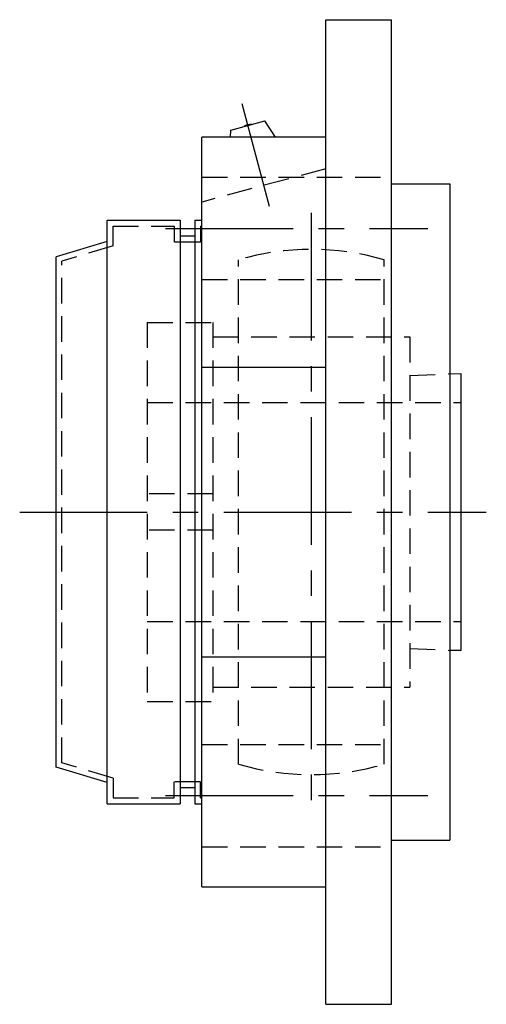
# Model space of a CAD drawing. Extents: x -73 to 156, y -72 to 157.
# Tile 8 of 9: x 93 to 156, y -67 to 68. Entities that reach past the tile are written whole.
import ezdxf

# ---------------------------------------------------------------- set-up
doc = ezdxf.new("R2010")
doc.units = 0
doc.header["$LTSCALE"] = 14
doc.linetypes.add('CENTER', pattern=[2, 1.25, -0.25, 0.25, -0.25])
doc.linetypes.add('HIDDEN', pattern=[0.375, 0.25, -0.125])
doc.layers.get('0').update_dxf_attribs({"linetype": 'CONTINUOUS'})
doc.layers.add('CENTER', color=1, linetype='CENTER')
doc.layers.add('HIDDEN', color=3, linetype='HIDDEN')

msp = doc.modelspace()

# ---------------------------------------------------------------- linework, layer by layer
for p, q in [((134.5, 67.5), (143.5, 67.5)), ((134.5, -67.5), (134.5, 67.5)), ((143.5, -67.5), (143.5, 67.5)), ((121.48, 52.37), (126.12, 53.61)), ((127.58, 51.39), (126.12, 53.61)), ((117.5, -51.39), (117.5, 51.39)), ((134.5, 51.39), (117.5, 51.39)), ((121.42, 51.39), (121.48, 52.37)), ((143.5, 45), (151.5, 45)), ((151.5, 45), (151.5, -45)), ((104.5, -40), (104.5, 40)), ((104.5, 40), (114.5, 40)), ((114.5, 40), (114.5, -40)), ((116.5, 40), (116.5, -40)), ((116.5, 40), (117.5, 40)), ((116.5, 37.8), (114.5, 37.8)), ((104.5, 37.1), (97.5, 35)), ((97.5, -35), (97.5, 35)), ((117.5, 19.88), (134.5, 19.88)), ((151.5, 18.94), (153, 19)), ((153, 19), (153, -19)), ((117.5, -19.88), (134.5, -19.88)), ((153, -19), (151.5, -18.94)), ((104.5, -37.1), (97.5, -35)), ((116.5, -37.8), (114.5, -37.8)), ((104.5, -40), (114.5, -40)), ((116.5, -40), (117.5, -40)), ((143.5, -45), (151.5, -45)), ((117.5, -51.39), (134.5, -51.39)), ((134.5, -67.5), (143.5, -67.5))]:
    msp.add_line(p, q)
msp.add_arc((124.19, 51.55), 1.59, 84.555, 125.445)
at = {"layer": 'CENTER', "linetype": 'CONTINUOUS'}
msp.add_line((126.78, 41.88), (123, 55.98), dxfattribs=at)
at = {"layer": 'CENTER'}
for p, q in [((132.5, 41), (132.5, -41)), ((112.5, 38.89), (148.5, 38.89)), ((92.5, 0), (156.5, 0)), ((112.5, -38.89), (148.5, -38.89))]:
    msp.add_line(p, q, dxfattribs=at)
at = {"layer": 'HIDDEN'}
for p, q in [((134.5, 47.06), (117.5, 42.5)), ((117.5, 45.89), (143.5, 45.89)), ((105.3, 39.2), (113.7, 39.2)), ((105.3, 36.5), (105.3, 39.2)), ((113.7, 39.2), (113.7, 37)), ((117.3, 39.2), (117.5, 39.2)), ((117.3, 39.2), (117.3, 37)), ((105.3, 36.5), (98.3, 34.4)), ((117.3, 37), (113.7, 37)), ((98.3, -34.4), (98.3, 34.4)), ((122.5, -34.58), (122.5, 34.58)), ((142.5, -34.58), (142.5, 34.58)), ((117.5, 31.89), (143.5, 31.89)), ((110, 26), (110, -26)), ((110, 26), (119, 26)), ((119, 26), (119, -26)), ((119, 24), (146, 24)), ((146, 24), (146, -24)), ((146, 18.71), (153, 19)), ((153, 19), (153, -19)), ((110, 15), (153, 15)), ((119, 2.5), (110, 2.5)), ((119, -2.5), (110, -2.5)), ((110, -15), (153, -15)), ((146, -18.71), (153, -19)), ((119, -24), (146, -24)), ((110, -26), (119, -26)), ((117.5, -31.89), (143.5, -31.89)), ((105.3, -36.5), (98.3, -34.4)), ((105.3, -36.5), (105.3, -39.2)), ((113.7, -39.2), (113.7, -37)), ((117.3, -37), (113.7, -37)), ((117.3, -39.2), (117.3, -37)), ((105.3, -39.2), (113.7, -39.2)), ((117.3, -39.2), (117.5, -39.2)), ((117.5, -45.89), (143.5, -45.89))]:
    msp.add_line(p, q, dxfattribs=at)
for start, end in [(73.8724, 106.1276), (253.8724, 286.1276)]:
    msp.add_arc((132.5, 0), 36, start, end, dxfattribs=at)

doc.saveas('drawing.dxf')
